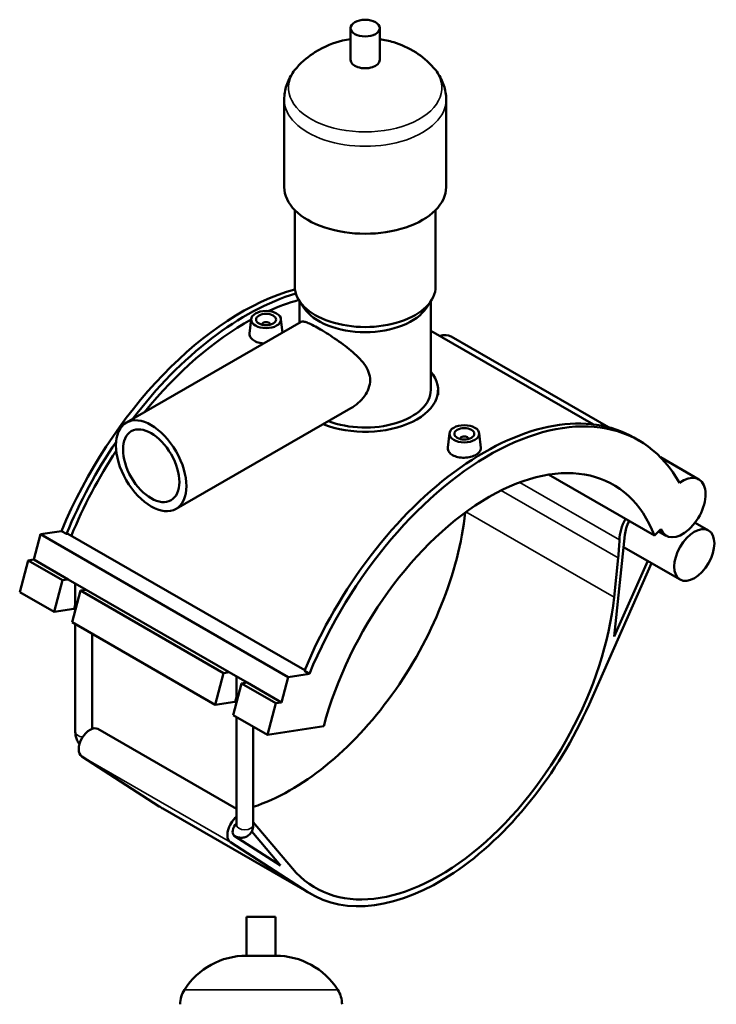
# Model space of a CAD drawing. Header units: millimetres. Extents: x 0 to 1017, y -235 to 1226.
# Tile 8 of 8: x 667 to 1017, y 638 to 1132. Entities that reach past the tile are written whole.
import ezdxf

# ---------------------------------------------------------------- set-up
doc = ezdxf.new("R2010")
doc.units = ezdxf.units.MM
doc.layers.add('Visible (ISO)', color=7, linetype='Continuous', lineweight=50)
doc.layers.add('Visible Narrow (ISO)', color=7, linetype='Continuous', lineweight=35)

msp = doc.modelspace()

# ---------------------------------------------------------------- linework, layer by layer
at = {"layer": 'Visible (ISO)'}
for p, q in [((833.435, 1112.125), (833.435, 1128.084)), ((848.075, 1112.125), (848.075, 1128.084)), ((800.088, 1048.291), (800.088, 1092.177)), ((881.421, 1048.291), (881.421, 1092.177)), ((805.375, 998.421), (805.375, 1036.745)), ((876.135, 998.421), (876.135, 1036.745)), ((809.925, 987.751), (807.641, 991.245)), ((807.815, 980.177), (807.815, 990.98)), ((871.584, 987.751), (873.868, 991.245)), ((873.695, 946.556), (873.695, 990.98)), ((720.799, 930.068), (808.61, 980.635)), ((783.489, 982.062), (782.715, 974.852)), ((788.974, 979.343), (788.974, 979.157)), ((792.974, 979.343), (792.974, 979.157)), ((798.46, 982.062), (799.194, 975.213)), ((873.695, 976.206), (955.394, 929.159)), ((883.864, 973.263), (962.9, 927.749)), ((877.355, 944.088), (877.355, 946.556)), ((745.75, 886.739), (833.561, 937.306)), ((883.049, 924.728), (882.276, 917.518)), ((898.021, 924.728), (898.796, 917.495)), ((888.535, 921.823), (888.535, 922.01)), ((892.535, 921.823), (892.535, 922.01)), ((978.153, 921.116), (975.664, 922.549)), ((989.057, 912.686), (1008.315, 901.596)), ((932.889, 903.964), (986.038, 873.358)), ((1006.428, 879.815), (1013.16, 875.939)), ((677.674, 874.011), (688.267, 875.653)), ((688.267, 875.653), (690.756, 874.22)), ((986.038, 873.358), (989.296, 876.605)), ((988.163, 875.476), (992, 873.266)), ((674.288, 861.306), (677.674, 874.011)), ((677.674, 874.011), (802.124, 802.344)), ((690.756, 874.22), (691.459, 874.329)), ((691.459, 874.329), (810.401, 805.835)), ((965.873, 822.768), (971.187, 873.674)), ((970.556, 867.629), (998.957, 851.275)), ((667.232, 844.986), (671.464, 860.868)), ((671.464, 860.868), (674.288, 861.306)), ((671.464, 860.868), (688.735, 850.922)), ((674.288, 861.306), (691.559, 851.36)), ((967.823, 862.159), (965.758, 842.377)), ((982.631, 860.676), (965.873, 822.768)), ((953.174, 788.622), (984.541, 859.576)), ((684.503, 835.04), (688.735, 850.922)), ((688.735, 850.922), (691.559, 851.36)), ((691.559, 851.36), (700.575, 846.168)), ((697.751, 845.73), (693.518, 829.849)), ((695.166, 836.032), (695.166, 849.283)), ((700.575, 846.168), (697.751, 845.73)), ((697.751, 845.73), (769.628, 804.339)), ((700.575, 846.168), (772.452, 804.777)), ((667.232, 844.986), (684.503, 835.04)), ((694.387, 836.573), (684.503, 835.04)), ((693.518, 829.849), (765.396, 788.457)), ((695.166, 774.759), (695.166, 828.9)), ((703.666, 776.433), (703.666, 824.005)), ((765.396, 788.457), (769.628, 804.339)), ((769.628, 804.339), (772.452, 804.777)), ((772.452, 804.777), (781.468, 799.585)), ((776.059, 789.448), (776.059, 802.699)), ((798.739, 789.639), (802.124, 802.344)), ((802.124, 802.344), (812.718, 803.987)), ((810.229, 805.42), (812.718, 803.987)), ((778.644, 799.147), (774.411, 783.266)), ((781.468, 799.585), (778.644, 799.147)), ((778.644, 799.147), (795.915, 789.201)), ((781.468, 799.585), (798.739, 789.639)), ((775.28, 789.99), (765.396, 788.457)), ((791.682, 773.32), (795.915, 789.201)), ((795.915, 789.201), (798.739, 789.639)), ((774.411, 783.266), (791.682, 773.32)), ((776.059, 728.176), (776.059, 782.317)), ((706.52, 776.303), (776.059, 736.258)), ((784.559, 728.176), (784.559, 777.422)), ((791.682, 773.32), (819.922, 777.698)), ((737.348, 737.446), (698.422, 762.507)), ((739.169, 736.336), (813.839, 693.337)), ((804.198, 706.279), (784.559, 729.562)), ((798.209, 707.793), (775.017, 722.724)), ((775.046, 722.705), (775.077, 722.688)), ((783.797, 724.879), (798.209, 707.793)), ((773.092, 719.507), (812.018, 694.446)), ((795.784, 682.032), (781.144, 682.032)), ((781.144, 662.512), (781.144, 682.032)), ((795.784, 662.512), (795.784, 682.032)), ((795.784, 662.512), (781.144, 662.512))]:
    msp.add_line(p, q, dxfattribs=at)
for centre, radius, start, end in [((781.144, 625.466), 37.046, 90, 147.38758), ((795.784, 625.466), 37.046, 32.61242, 90), ((761.379, 638.112), 13.582, 147.38758, 180), ((815.549, 638.112), 13.582, 0, 32.61242)]:
    msp.add_arc(centre, radius, start, end, dxfattribs=at)
for centre, major_axis, ratio in [((840.755, 1128.084), (7.32, 0), 0.5758617), ((790.974, 981.795), (7.5, 0), 0.5758617), ((790.974, 981.795), (5, 0), 0.5758617), ((733.274, 908.404), (12.476, -21.665), 0.5780931), ((733.274, 908.404), (9.981, -17.332), 0.5780931), ((890.535, 924.462), (7.5, 0), 0.5758617), ((890.535, 924.462), (5, 0), 0.5758617), ((1006.058, 863.607), (7.102, 12.332), 0.5780931)]:
    msp.add_ellipse(centre, major_axis=major_axis, ratio=ratio, dxfattribs=at)
for centre, major_axis, ratio, start_param, end_param in [((840.755, 1112.125), (-7.32, 0), 0.5758617, 0, 3.1415927), ((840.755, 1048.291), (-40.667, 0), 0.5758617, 0, 3.1415927), ((840.755, 998.421), (-35.38, 0), 0.5758617, 0, 3.1415927), ((778.529, 862.242), (-75.173, -130.54), 0.5780931, 3.6693299, 4.9361215), ((781.018, 860.809), (75.173, 130.54), 0.5780931, 0.5475853, 1.3496221), ((781.018, 860.809), (-72.983, -126.738), 0.5780931, 3.6670188, 3.8177433), ((840.755, 994.431), (-32.94, 0), 0.5758617, 0.3599086, 2.7816841), ((781.018, 860.809), (-72.983, -126.738), 0.5780931, 3.9014955, 4.4420949), ((790.974, 979.343), (-2, 0), 0.5758617, 2.9729035, 6.4518745), ((875.707, 959.097), (8.157, 14.165), 0.5780931, 0, 0.5631145), ((840.755, 946.556), (36.6, 0), 0.5758617, 4.0991897, 6.7342121), ((840.755, 946.556), (32.94, 0), 0.5758617, 4.1185481, 6.2831853), ((900.491, 792.009), (75.173, 130.54), 0.5780931, 0, 1.7945289), ((902.98, 790.576), (75.173, 130.54), 0.5780931, 5.9510567, 8.0777142), ((781.018, 860.809), (75.173, 130.54), 0.5780931, 1.4439173, 1.7945289), ((890.535, 922.01), (-2, 0), 0.5758617, 2.9729035, 6.4518745), ((781.018, 860.809), (-72.983, -126.738), 0.5780931, 4.6082494, 4.9398293), ((902.98, 790.576), (62.379, 108.323), 0.5780931, 5.8449193, 8.2883802), ((1000.158, 887.431), (-8.157, -14.165), 0.5780931, 5.8449193, 10.3390253), ((803.419, 847.909), (62.379, 108.323), 0.5780931, 3.7100236, 5.3642612), ((981.168, 877.94), (-8.973, -15.582), 0.5780931, 4.7981733, 5.4537447), ((981.168, 877.94), (-7.102, -12.332), 0.5780931, 4.8208583, 5.3681287), ((880.155, 824.691), (62.379, 108.323), 0.5780931, 5.3681287, 5.4537447), ((878.09, 804.909), (-62.379, -108.323), 0.5780931, 6.0767174, 8.5097214), ((698.894, 833.977), (-6.16, 1.642), 0.3434135, 5.4505807, 5.6201311), ((779.787, 787.394), (-6.16, 1.642), 0.3434135, 5.4505807, 5.6201311), ((878.09, 804.909), (-64.25, -111.573), 0.5780931, 6.2545395, 8.0363943), ((702.527, 769.37), (-3.992, -6.933), 0.5780931, 3.1415927, 6.2545395), ((803.419, 847.909), (-64.25, -111.573), 0.5780931, 6.2545395, 6.2831853), ((777.198, 726.371), (-3.992, -6.933), 0.5780931, 4.127743, 6.2545395), ((777.198, 726.371), (-2.121, -3.683), 0.5780931, 4.3136855, 6.2545395)]:
    msp.add_ellipse(centre, major_axis=major_axis, ratio=ratio, start_param=start_param, end_param=end_param, dxfattribs=at)
for points, knots in [([(833.435, 1122.557), (832.103, 1122.358), (830.759, 1122.101), (825.02, 1120.737), (820.43, 1119.082), (812.517, 1114.072), (809.375, 1111.596), (806.364, 1108.16)], [7.32269345, 7.32269345, 7.32269345, 7.32269345, 7.45993851, 7.45993851, 7.90124478, 7.90124478, 8.17184916, 8.17184916, 8.17184916, 8.17184916]), ([(875.145, 1108.16), (872.241, 1111.473), (869.214, 1113.894), (862.396, 1118.295), (858.673, 1119.863), (852.712, 1121.7), (850.376, 1122.213), (848.075, 1122.557)], [5.96531778, 5.96531778, 5.96531778, 5.96531778, 6.22626042, 6.22626042, 6.57732596, 6.57732596, 6.81447349, 6.81447349, 6.81447349, 6.81447349]), ([(806.364, 1108.16), (805.639, 1107.334), (804.954, 1106.457), (803.685, 1104.594), (803.101, 1103.609), (802.063, 1101.536), (801.61, 1100.448), (800.867, 1098.186), (800.578, 1097.014), (800.188, 1094.62), (800.088, 1093.399), (800.088, 1092.177)], [1.88866385, 1.88866385, 1.88866385, 1.88866385, 1.98216998, 1.98216998, 2.07567611, 2.07567611, 2.16918223, 2.16918223, 2.26268836, 2.26268836, 2.35619449, 2.35619449, 2.35619449, 2.35619449]), ([(881.421, 1092.177), (881.421, 1093.399), (881.321, 1094.62), (880.931, 1097.014), (880.642, 1098.186), (879.899, 1100.448), (879.446, 1101.536), (878.408, 1103.609), (877.824, 1104.594), (876.555, 1106.457), (875.87, 1107.334), (875.145, 1108.16)], [5.49778714, 5.49778714, 5.49778714, 5.49778714, 5.59129327, 5.59129327, 5.6847994, 5.6847994, 5.77830553, 5.77830553, 5.87181166, 5.87181166, 5.96531778, 5.96531778, 5.96531778, 5.96531778]), ([(808.61, 980.635), (808.882, 980.792), (809.251, 980.849), (810.235, 980.737), (810.854, 980.566), (812.347, 979.994), (813.225, 979.594), (815.2, 978.593), (816.299, 977.993), (818.626, 976.653), (819.903, 975.885), (822.591, 974.2), (824.002, 973.283), (826.842, 971.359), (828.274, 970.35), (831.039, 968.3), (832.373, 967.258), (834.857, 965.185), (836.099, 964.074), (838.404, 961.76), (839.466, 960.557), (841.263, 958.067), (841.997, 956.778), (843, 954.126), (843.266, 952.76), (843.266, 950.007), (843, 948.615), (841.997, 945.901), (841.263, 944.58), (839.466, 942.115), (838.404, 940.97), (836.099, 938.94), (834.857, 938.056), (833.588, 937.321), (833.574, 937.314), (833.561, 937.306)], [2.0254793, 2.0254793, 2.0254793, 2.0254793, 2.5138385, 2.5138385, 3.0074958, 3.0074958, 3.5011531, 3.5011531, 3.9948105, 3.9948105, 4.4884678, 4.4884678, 4.9821251, 4.9821251, 5.4757824, 5.4757824, 5.9694398, 5.9694398, 6.4744851, 6.4744851, 6.9795304, 6.9795304, 7.4845756, 7.4845756, 7.9896209, 7.9896209, 8.4946662, 8.4946662, 8.9997115, 8.9997115, 9.5047568, 9.5047568, 10.0098021, 10.0098021, 10.0151002, 10.0151002, 10.0151002, 10.0151002]), ([(789.795, 969.801), (789.122, 969.842), (788.444, 969.931), (786.782, 970.296), (785.85, 970.652), (784.38, 971.499), (783.744, 972.046), (782.902, 973.257), (782.696, 973.921), (782.699, 974.645), (782.705, 974.748), (782.716, 974.852)], [1.9862111, 1.9862111, 1.9862111, 1.9862111, 2.1825833, 2.1825833, 2.494482, 2.494482, 2.8063807, 2.8063807, 3.1182794, 3.1182794, 3.1692079, 3.1692079, 3.1692079, 3.1692079]), ([(898.796, 917.495), (898.806, 917.401), (898.811, 917.308), (898.809, 916.641), (898.599, 916.029), (897.752, 914.892), (897.114, 914.366), (895.645, 913.52), (894.715, 913.143), (892.677, 912.619), (891.57, 912.473), (889.492, 912.422), (888.383, 912.515), (886.342, 912.963), (885.411, 913.319), (884.676, 913.743), (883.941, 914.166), (883.304, 914.712), (882.463, 915.924), (882.257, 916.588), (882.259, 917.312), (882.265, 917.415), (882.277, 917.518)], [3.0681342, 3.0681342, 3.0681342, 3.0681342, 3.1182794, 3.1182794, 3.4300012, 3.4300012, 3.741723, 3.741723, 4.0534448, 4.0534448, 4.3651665, 4.3651665, 4.6770653, 4.6770653, 4.988964, 4.988964, 4.988964, 5.3008627, 5.3008627, 5.6127614, 5.6127614, 5.6636899, 5.6636899, 5.6636899, 5.6636899]), ([(697.238, 768.643), (697.234, 768.649), (697.231, 768.654), (696.813, 769.246), (696.452, 769.87), (695.85, 771.175), (695.608, 771.855), (695.267, 773.267), (695.166, 773.998), (695.166, 774.759)], [3.76717003, 3.76717003, 3.76717003, 3.76717003, 3.76991118, 3.76991118, 4.08407045, 4.08407045, 4.39822972, 4.39822972, 4.71238898, 4.71238898, 4.71238898, 4.71238898]), ([(784.559, 728.176), (784.559, 727.414), (784.46, 726.618), (783.942, 725.072), (783.549, 724.322), (782.519, 723.155), (781.966, 722.709), (780.778, 722.076), (780.156, 721.874), (778.882, 721.668), (778.234, 721.681), (776.897, 721.882), (776.231, 722.11), (775.44, 722.487), (775.255, 722.585), (775.077, 722.688)], [1.5707963, 1.5707963, 1.5707963, 1.5707963, 1.8849556, 1.8849556, 2.1655341, 2.1655341, 2.3770569, 2.3770569, 2.57399, 2.57399, 2.7892454, 2.7892454, 3.0566502, 3.0566502, 3.1415927, 3.1415927, 3.1415927, 3.1415927])]:
    msp.add_open_spline(points, degree=3, knots=knots, dxfattribs=at)
at = {"layer": 'Visible Narrow (ISO)'}
for p, q in [((968.465, 871.244), (918.392, 900.079)), ((909.032, 896.015), (967.823, 862.159)), ((891.382, 885.207), (965.758, 842.377)), ((694.387, 836.573), (695.166, 839.498)), ((775.28, 789.99), (776.059, 792.914)), ((698.422, 762.507), (773.092, 719.507)), ((737.348, 737.446), (812.018, 694.446)), ((826.515, 645.432), (750.413, 645.432))]:
    msp.add_line(p, q, dxfattribs=at)
for centre, major_axis, ratio, start_param, end_param in [((840.755, 1098.162), (-38.525, 0), 0.5758617, 5.8156547, 9.8923086), ((840.755, 1092.177), (-40.667, 0), 0.5758617, 0, 3.1415927), ((699.416, 774.759), (-4.25, 0), 0.5758617, 0, 1.4534413), ((780.309, 728.176), (4.25, 0), 0.5758617, 3.1415927, 6.2831853), ((777.198, 726.371), (-2.121, -3.683), 0.5780931, 6.2545395, 6.2831853)]:
    msp.add_ellipse(centre, major_axis=major_axis, ratio=ratio, start_param=start_param, end_param=end_param, dxfattribs=at)

doc.saveas('drawing.dxf')
